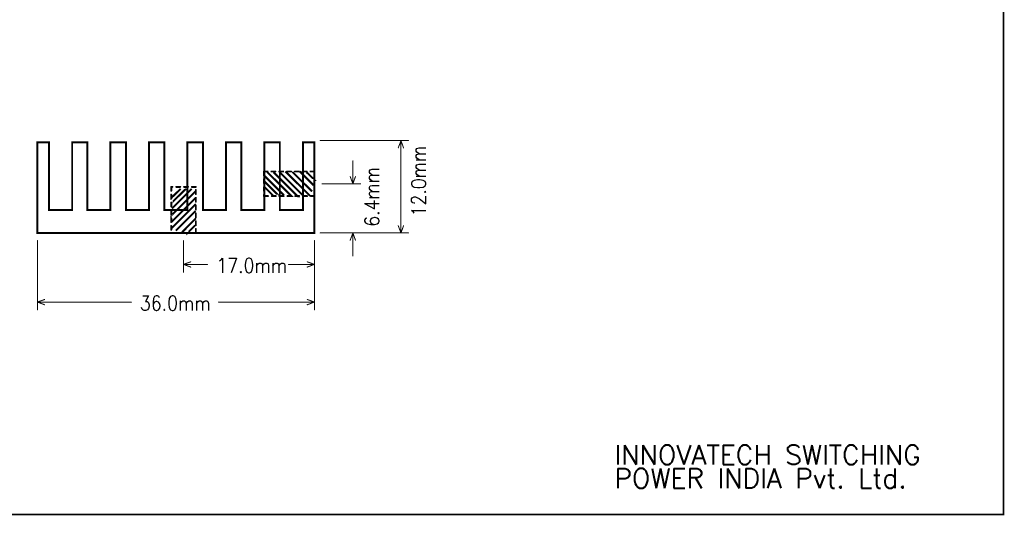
# Model space of a CAD drawing. Extents: x 2.09 to 10.05, y 1.3 to 6.57.
# Tile 2 of 8: x 5.01 to 10.05, y 1.3 to 3.84. Entities that reach past the tile are written whole.
import ezdxf

# ---------------------------------------------------------------- set-up
doc = ezdxf.new("R2010")
doc.units = 0
doc.header["$LTSCALE"] = 25
doc.layers.get('0').update_dxf_attribs({"linetype": 'CONTINUOUS'})
doc.styles.get("Standard").update_dxf_attribs({"font": 'simplex'})

# ---------------------------------------------------------------- blocks, each defined once
blk = doc.blocks.new('DISC')
at = {"color": 0, "const_width": 0.5}
blk.add_lwpolyline([(0, 0.25, 1), (0, -0.25, 1)], format="xyb", close=True, dxfattribs=at)

msp = doc.modelspace()

# ---------------------------------------------------------------- linework, layer by layer
at = {"color": 1, "const_width": 0.008}
msp.add_lwpolyline([(2.098, 1.303), (10.047, 1.303), (10.047, 6.567), (2.098, 6.567), (2.098, 1.303)], dxfattribs=at)
at = {"color": 3}
for points, const_width in [([(5.102, 2.746), (5.102, 3.211), (5.161, 3.211), (5.161, 2.864), (5.28, 2.864), (5.28, 3.211), (5.358, 3.211), (5.358, 2.864), (5.476, 2.864), (5.476, 3.211), (5.555, 3.211), (5.555, 2.864), (5.673, 2.864), (5.673, 3.211), (5.752, 3.211), (5.752, 2.864), (5.87, 2.864), (5.87, 3.211), (5.949, 3.211), (5.949, 2.864), (6.067, 2.864), (6.067, 3.211), (6.146, 3.211), (6.146, 2.864), (6.264, 2.864), (6.264, 3.211), (6.343, 3.211), (6.343, 2.864), (6.461, 2.864), (6.461, 3.211), (6.52, 3.211), (6.52, 2.746), (5.102, 2.746)], 0.01), ([(6.549, 3.219), (7.002, 3.219)], 0.005), ([(6.963, 3.219), (6.949, 3.182)], 0.005), ([(6.963, 3.219), (6.963, 2.746)], 0.005), ([(6.963, 3.219), (6.976, 3.182)], 0.005), ([(6.717, 2.998), (6.717, 3.116)], 0.005), ([(6.28, 3.061), (6.262, 3.061)], 0.01), ([(6.262, 3.061), (6.262, 3.041)], 0.01), ([(6.262, 3.021), (6.262, 3.001)], 0.01), ([(6.264, 3.039), (6.364, 2.939)], 0.01), ([(6.278, 3.059), (6.402, 2.935), (6.4, 2.935)], 0.01), ([(6.32, 3.061), (6.3, 3.061)], 0.01), ([(6.311, 3.057), (6.435, 2.933), (6.433, 2.933)], 0.01), ([(6.36, 3.061), (6.34, 3.061)], 0.01), ([(6.341, 3.059), (6.465, 2.935)], 0.01), ([(6.372, 3.061), (6.498, 2.935)], 0.01), ([(6.4, 3.061), (6.38, 3.061)], 0.01), ([(6.407, 3.059), (6.508, 2.959)], 0.01), ([(6.44, 3.061), (6.42, 3.061)], 0.01), ([(6.445, 3.061), (6.516, 2.99)], 0.01), ([(6.48, 3.061), (6.46, 3.061)], 0.01), ([(6.48, 3.057), (6.52, 3.018), (6.518, 3.018)], 0.01), ([(6.52, 3.061), (6.5, 3.061)], 0.01), ([(6.52, 3.055), (6.52, 3.061)], 0.01), ([(6.52, 3.015), (6.52, 3.035)], 0.01), ([(6.717, 2.998), (6.703, 3.035)], 0.005), ([(6.717, 2.998), (6.73, 3.035)], 0.005), ([(5.793, 2.982), (5.787, 2.982)], 0.01), ([(5.787, 2.982), (5.787, 2.962)], 0.01), ([(5.835, 2.972), (5.787, 2.925), (5.787, 2.927)], 0.01), ([(5.862, 2.972), (5.789, 2.9), (5.789, 2.902)], 0.01), ([(5.892, 2.972), (5.791, 2.872)], 0.01), ([(5.833, 2.982), (5.813, 2.982)], 0.01), ([(5.873, 2.982), (5.853, 2.982)], 0.01), ([(5.913, 2.982), (5.893, 2.982)], 0.01), ([(6.262, 2.981), (6.262, 2.961)], 0.01), ([(6.264, 3.01), (6.337, 2.937), (6.335, 2.937)], 0.01), ([(6.264, 2.982), (6.311, 2.935), (6.309, 2.935)], 0.01), ([(6.52, 2.975), (6.52, 2.995)], 0.01), ([(6.559, 2.998), (6.756, 2.998)], 0.005), ([(5.911, 2.959), (5.787, 2.835), (5.787, 2.837)], 0.01), ([(5.787, 2.942), (5.787, 2.922)], 0.01), ([(5.911, 2.925), (5.787, 2.801)], 0.01), ([(5.913, 2.946), (5.913, 2.966)], 0.01), ([(5.913, 2.906), (5.913, 2.926)], 0.01), ([(6.262, 2.941), (6.262, 2.935)], 0.01), ([(6.262, 2.935), (6.282, 2.935)], 0.01), ([(6.302, 2.935), (6.322, 2.935)], 0.01), ([(6.342, 2.935), (6.362, 2.935)], 0.01), ([(6.382, 2.935), (6.402, 2.935)], 0.01), ([(6.422, 2.935), (6.442, 2.935)], 0.01), ([(6.462, 2.935), (6.482, 2.935)], 0.01), ([(6.502, 2.935), (6.52, 2.935)], 0.01), ([(6.52, 2.935), (6.52, 2.955)], 0.01), ([(5.787, 2.902), (5.787, 2.882)], 0.01), ([(5.913, 2.894), (5.787, 2.768)], 0.01), ([(5.913, 2.866), (5.913, 2.886)], 0.01), ([(5.787, 2.862), (5.787, 2.842)], 0.01), ([(5.787, 2.822), (5.787, 2.802)], 0.01), ([(5.911, 2.858), (5.811, 2.758)], 0.01), ([(5.913, 2.821), (5.843, 2.75)], 0.01), ([(5.913, 2.826), (5.913, 2.846)], 0.01), ([(5.787, 2.782), (5.787, 2.762)], 0.01), ([(5.909, 2.785), (5.87, 2.746), (5.87, 2.748)], 0.01), ([(5.913, 2.786), (5.913, 2.806)], 0.01), ([(6.963, 2.746), (6.949, 2.783)], 0.005), ([(6.963, 2.746), (6.976, 2.783)], 0.005), ([(5.787, 2.746), (5.807, 2.746)], 0.01), ([(5.827, 2.746), (5.847, 2.746)], 0.01), ([(5.867, 2.746), (5.887, 2.746)], 0.01), ([(5.907, 2.746), (5.913, 2.746)], 0.01), ([(5.913, 2.746), (5.913, 2.766)], 0.01), ([(6.549, 2.746), (7.002, 2.746)], 0.005), ([(6.559, 2.746), (6.756, 2.746)], 0.005), ([(6.717, 2.746), (6.703, 2.709)], 0.005), ([(6.717, 2.746), (6.717, 2.628)], 0.005), ([(6.717, 2.746), (6.73, 2.709)], 0.005), ([(5.102, 2.707), (5.102, 2.352)], 0.005), ([(5.85, 2.707), (5.85, 2.545)], 0.005), ([(6.52, 2.707), (6.52, 2.545)], 0.005), ([(6.52, 2.707), (6.52, 2.352)], 0.005), ([(5.85, 2.585), (5.887, 2.598)], 0.005), ([(5.85, 2.585), (5.973, 2.585)], 0.005), ([(5.85, 2.585), (5.887, 2.571)], 0.005), ([(6.387, 2.585), (6.52, 2.585)], 0.005), ([(6.52, 2.585), (6.483, 2.598)], 0.005), ([(6.52, 2.585), (6.483, 2.571)], 0.005), ([(5.102, 2.392), (5.139, 2.405)], 0.005), ([(5.102, 2.392), (5.583, 2.392)], 0.005), ([(5.102, 2.392), (5.139, 2.378)], 0.005), ([(6.029, 2.392), (6.52, 2.392)], 0.005), ([(6.52, 2.392), (6.483, 2.405)], 0.005), ([(6.52, 2.392), (6.483, 2.378)], 0.005)]:
    msp.add_lwpolyline(points, dxfattribs=dict(at, const_width=const_width))

# ---------------------------------------------------------------- block references
for p, xscale, yscale in [((6.549, 3.219), 0.005, 0.005), ((6.949, 3.182), 0.005, 0.005), ((6.963, 3.219), 0.005, 0.005), ((6.963, 3.219), 0.005, 0.005), ((6.963, 3.219), 0.005, 0.005), ((6.976, 3.182), 0.005, 0.005), ((7.002, 3.219), 0.005, 0.005), ((6.717, 3.116), 0.005, 0.005), ((6.262, 3.061), 0.01, 0.01), ((6.262, 3.061), 0.01, 0.01), ((6.262, 3.041), 0.01, 0.01), ((6.262, 3.021), 0.01, 0.01), ((6.28, 3.061), 0.01, 0.01), ((6.3, 3.061), 0.01, 0.01), ((6.32, 3.061), 0.01, 0.01), ((6.34, 3.061), 0.01, 0.01), ((6.36, 3.061), 0.01, 0.01), ((6.38, 3.061), 0.01, 0.01), ((6.4, 3.061), 0.01, 0.01), ((6.42, 3.061), 0.01, 0.01), ((6.44, 3.061), 0.01, 0.01), ((6.46, 3.061), 0.01, 0.01), ((6.48, 3.061), 0.01, 0.01), ((6.5, 3.061), 0.01, 0.01), ((6.52, 3.061), 0.01, 0.01), ((6.52, 3.061), 0.01, 0.01), ((6.52, 3.055), 0.01, 0.01), ((6.52, 3.035), 0.01, 0.01), ((6.703, 3.035), 0.005, 0.005), ((6.73, 3.035), 0.005, 0.005), ((5.787, 2.982), 0.01, 0.01), ((5.787, 2.982), 0.01, 0.01), ((5.793, 2.982), 0.01, 0.01), ((5.813, 2.982), 0.01, 0.01), ((5.833, 2.982), 0.01, 0.01), ((5.853, 2.982), 0.01, 0.01), ((5.873, 2.982), 0.01, 0.01), ((5.893, 2.982), 0.01, 0.01), ((5.913, 2.982), 0.01, 0.01), ((6.262, 3.001), 0.01, 0.01), ((6.262, 2.981), 0.01, 0.01), ((6.52, 3.015), 0.01, 0.01), ((6.52, 2.995), 0.01, 0.01), ((6.52, 2.975), 0.01, 0.01), ((6.559, 2.998), 0.005, 0.005), ((6.717, 2.998), 0.005, 0.005), ((6.717, 2.998), 0.005, 0.005), ((6.717, 2.998), 0.005, 0.005), ((6.756, 2.998), 0.005, 0.005), ((5.787, 2.962), 0.01, 0.01), ((5.787, 2.942), 0.01, 0.01), ((5.787, 2.922), 0.01, 0.01), ((5.913, 2.966), 0.01, 0.01), ((5.913, 2.946), 0.01, 0.01), ((5.913, 2.926), 0.01, 0.01), ((6.262, 2.961), 0.01, 0.01), ((6.262, 2.941), 0.01, 0.01), ((6.262, 2.935), 0.01, 0.01), ((6.262, 2.935), 0.01, 0.01), ((6.282, 2.935), 0.01, 0.01), ((6.302, 2.935), 0.01, 0.01), ((6.322, 2.935), 0.01, 0.01), ((6.342, 2.935), 0.01, 0.01), ((6.362, 2.935), 0.01, 0.01), ((6.382, 2.935), 0.01, 0.01), ((6.402, 2.935), 0.01, 0.01), ((6.422, 2.935), 0.01, 0.01), ((6.442, 2.935), 0.01, 0.01), ((6.462, 2.935), 0.01, 0.01), ((6.482, 2.935), 0.01, 0.01), ((6.502, 2.935), 0.01, 0.01), ((6.52, 2.955), 0.01, 0.01), ((6.52, 2.935), 0.01, 0.01), ((6.52, 2.935), 0.01, 0.01), ((5.787, 2.902), 0.01, 0.01), ((5.787, 2.882), 0.01, 0.01), ((5.913, 2.906), 0.01, 0.01), ((5.913, 2.886), 0.01, 0.01), ((5.787, 2.862), 0.01, 0.01), ((5.787, 2.842), 0.01, 0.01), ((5.787, 2.822), 0.01, 0.01), ((5.913, 2.866), 0.01, 0.01), ((5.913, 2.846), 0.01, 0.01), ((5.913, 2.826), 0.01, 0.01), ((5.787, 2.802), 0.01, 0.01), ((5.787, 2.782), 0.01, 0.01), ((5.913, 2.806), 0.01, 0.01), ((5.913, 2.786), 0.01, 0.01), ((6.949, 2.783), 0.005, 0.005), ((6.976, 2.783), 0.005, 0.005), ((5.787, 2.762), 0.01, 0.01), ((5.787, 2.746), 0.01, 0.01), ((5.807, 2.746), 0.01, 0.01), ((5.827, 2.746), 0.01, 0.01), ((5.847, 2.746), 0.01, 0.01), ((5.867, 2.746), 0.01, 0.01), ((5.887, 2.746), 0.01, 0.01), ((5.907, 2.746), 0.01, 0.01), ((5.913, 2.766), 0.01, 0.01), ((5.913, 2.746), 0.01, 0.01), ((5.913, 2.746), 0.01, 0.01), ((6.549, 2.746), 0.005, 0.005), ((6.559, 2.746), 0.005, 0.005), ((6.717, 2.746), 0.005, 0.005), ((6.717, 2.746), 0.005, 0.005), ((6.717, 2.746), 0.005, 0.005), ((6.756, 2.746), 0.005, 0.005), ((6.963, 2.746), 0.005, 0.005), ((6.963, 2.746), 0.005, 0.005), ((6.963, 2.746), 0.005, 0.005), ((7.002, 2.746), 0.005, 0.005), ((5.102, 2.707), 0.005, 0.005), ((5.85, 2.707), 0.005, 0.005), ((6.52, 2.707), 0.005, 0.005), ((6.52, 2.707), 0.005, 0.005), ((6.703, 2.709), 0.005, 0.005), ((6.73, 2.709), 0.005, 0.005), ((6.717, 2.628), 0.005, 0.005), ((5.85, 2.585), 0.005, 0.005), ((5.85, 2.585), 0.005, 0.005), ((5.85, 2.585), 0.005, 0.005), ((5.887, 2.598), 0.005, 0.005), ((5.887, 2.571), 0.005, 0.005), ((5.973, 2.585), 0.005, 0.005), ((6.387, 2.585), 0.005, 0.005), ((6.483, 2.598), 0.005, 0.005), ((6.483, 2.571), 0.005, 0.005), ((6.52, 2.585), 0.005, 0.005), ((6.52, 2.585), 0.005, 0.005), ((6.52, 2.585), 0.005, 0.005), ((5.85, 2.545), 0.005, 0.005), ((6.52, 2.545), 0.005, 0.005), ((5.102, 2.392), 0.005, 0.005), ((5.102, 2.392), 0.005, 0.005), ((5.102, 2.392), 0.005, 0.005), ((5.139, 2.405), 0.005, 0.005), ((5.139, 2.378), 0.005, 0.005), ((5.583, 2.392), 0.005, 0.005), ((6.029, 2.392), 0.005, 0.005), ((6.483, 2.405), 0.005, 0.005), ((6.483, 2.378), 0.005, 0.005), ((6.52, 2.392), 0.005, 0.005), ((6.52, 2.392), 0.005, 0.005), ((6.52, 2.392), 0.005, 0.005), ((5.102, 2.352), 0.005, 0.005), ((6.52, 2.352), 0.005, 0.005)]:
    msp.add_blockref('DISC', p, dxfattribs=dict(at, xscale=xscale, yscale=yscale))

# ---------------------------------------------------------------- texts
at = {"color": 3, "width": 0.866}
for s, p in [('12.0mm', (7.091, 2.831)), ('6.4mm', (6.852, 2.778))]:
    msp.add_text(s, height=0.075, rotation=90, dxfattribs=at).set_placement(p)
for s, p in [('17.0mm', (6.018, 2.542)), ('36.0mm', (5.627, 2.349))]:
    msp.add_text(s, height=0.075, dxfattribs=at).set_placement(p)
at = {"color": 3}
for s, p in [('INNOVATECH SWITCHING ', (8.055, 1.559)), ('POWER INDIA Pvt. Ltd.', (8.055, 1.439))]:
    msp.add_text(s, height=0.1, dxfattribs=at).set_placement(p)

doc.saveas('drawing.dxf')
